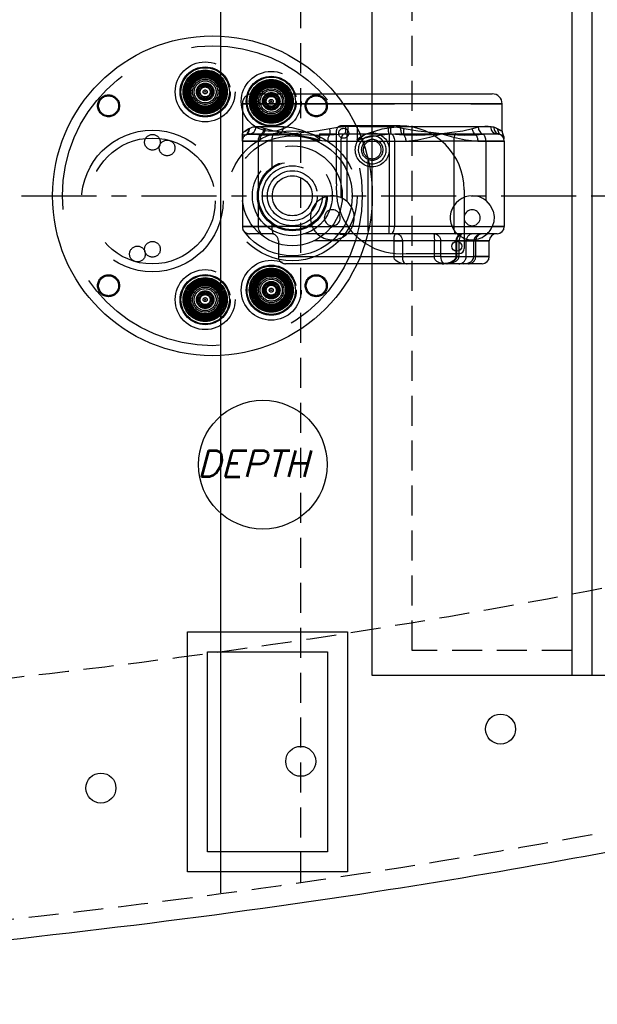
# Model space of a CAD drawing. Extents: x -184.4 to -118.8, y 116.3 to 158.3.
# Tile 2 of 22: x -169.5 to -162.2, y 116.3 to 128.6. Entities that reach past the tile are written whole.
import ezdxf

# ---------------------------------------------------------------- set-up
doc = ezdxf.new("R2010")
doc.units = 0
doc.header["$LTSCALE"] = 1.5
doc.header["$MEASUREMENT"] = 0
for name, pattern in [('CENTER', [2, 1.25, -0.25, 0.25, -0.25]), ('HIDDEN', [0.375, 0.25, -0.125]), ('SLDHIDDEN0', [1.905, 1.27, -0.635])]:
    doc.linetypes.add(name, pattern=pattern)
for name, color, linetype in [('ANTENNA', 2, 'CONTINUOUS'), ('DEVICE_WATCHDOG', 7, 'CONTINUOUS'), ('HULL', 7, 'CONTINUOUS'), ('J_BOX_AFT', 171, 'CONTINUOUS'), ('SENSOR_DEPTH', 140, 'CONTINUOUS'), ('STATION12', 50, 'CONTINUOUS')]:
    doc.layers.add(name, color=color, linetype=linetype)
doc.styles.add('ENGR', font='Romans', dxfattribs={"oblique": 15})

msp = doc.modelspace()

# ---------------------------------------------------------------- linework, layer by layer
at = {"layer": 'ANTENNA', "linetype": 'SLDHIDDEN0'}
for p, q in [((-166.5507, 127.7097), (-165.5098, 127.7097)), ((-166.6757, 127.5847), (-163.4257, 127.5847)), ((-165.4144, 127.5847), (-166.6757, 127.5847)), ((-166.6757, 127.5847), (-166.6757, 127.2097)), ((-166.5871, 127.2775), (-166.5951, 127.2726)), ((-166.5051, 127.2997), (-166.1615, 127.2997)), ((-166.3871, 127.2726), (-166.4012, 127.2775)), ((-165.4972, 126.5843), (-165.4972, 127.2497)), ((-165.2522, 127.3097), (-165.4372, 127.3097)), ((-165.3525, 127.2995), (-165.3798, 127.2993)), ((-165.2387, 127.3097), (-165.2387, 127.1389)), ((-164.8171, 127.2971), (-164.8505, 127.2979)), ((-164.6976, 127.2997), (-164.5746, 127.2997)), ((-163.7252, 127.2922), (-163.7977, 127.2726)), ((-163.4821, 127.2736), (-163.5292, 127.2943)), ((-166.6757, 127.1197), (-166.6757, 127.2097)), ((-166.3075, 127.1197), (-166.6757, 127.1197)), ((-166.6757, 127.1197), (-166.478, 127.1197)), ((-166.6757, 127.1197), (-166.6757, 126.0497)), ((-166.6332, 127.1962), (-166.629, 127.1986)), ((-166.5857, 127.2097), (-166.2838, 127.2097)), ((-166.478, 127.1197), (-166.478, 126.0497)), ((-166.478, 127.1197), (-166.4581, 127.1197)), ((-166.4498, 127.1986), (-166.4324, 127.1962)), ((-166.3075, 127.1197), (-166.3075, 126.7733)), ((-165.7163, 127.1197), (-166.3075, 127.1197)), ((-166.2838, 127.2097), (-166.223, 127.2097)), ((-165.7099, 127.2097), (-165.4972, 127.2097)), ((-165.7099, 127.2097), (-165.7099, 127.1389)), ((-165.6087, 127.1197), (-165.4448, 127.1197)), ((-165.4699, 127.2097), (-165.3457, 127.2097)), ((-165.4448, 127.1197), (-165.4448, 126.4136)), ((-165.4448, 127.1197), (-165.3693, 127.1197)), ((-165.3942, 127.2095), (-165.3693, 127.2096)), ((-165.3693, 127.2096), (-165.3693, 127.1197)), ((-165.3693, 127.1197), (-165.3693, 126.3664)), ((-165.3693, 127.1197), (-165.2322, 127.1197)), ((-165.2322, 127.1197), (-164.1831, 127.1197)), ((-164.8394, 127.2088), (-164.8394, 127.1197)), ((-164.8394, 127.2088), (-164.8125, 127.2084)), ((-164.8394, 127.1197), (-164.8394, 126.0497)), ((-164.8125, 127.2084), (-164.6549, 127.1962)), ((-164.7726, 127.1197), (-164.7726, 126.0497)), ((-164.6781, 127.2097), (-164.3134, 127.2097)), ((-163.7537, 127.1962), (-163.6656, 127.206)), ((-163.7309, 127.1197), (-163.6312, 127.1197)), ((-163.6312, 127.1197), (-163.6312, 126.3763)), ((-163.6312, 127.1197), (-163.3987, 127.1197)), ((-165.1007, 125.9903), (-165.1007, 126.8791)), ((-164.0305, 126.9466), (-164.0305, 126.0497)), ((-166.6757, 126.0497), (-166.3075, 126.0497)), ((-166.478, 126.0497), (-166.6757, 126.0497)), ((-165.8027, 126.0497), (-166.478, 126.0497)), ((-166.3075, 126.0961), (-166.3075, 126.0497)), ((-166.3075, 126.0497), (-166.2307, 126.0497)), ((-165.8707, 126.0497), (-165.3552, 126.0497)), ((-164.0305, 126.0497), (-165.3552, 126.0497)), ((-164.8394, 125.9597), (-164.8394, 126.0497)), ((-164.0305, 126.0497), (-163.9007, 126.0497)), ((-163.3987, 126.0497), (-163.5486, 126.0497)), ((-166.2838, 125.9597), (-166.5857, 125.9597)), ((-164.0068, 125.9597), (-166.2838, 125.9597)), ((-166.2257, 125.8697), (-166.2257, 125.6747)), ((-163.8766, 125.8697), (-166.2253, 125.8697)), ((-164.7781, 125.7135), (-164.7781, 125.8697)), ((-164.7781, 125.8697), (-164.6735, 125.8697)), ((-164.6735, 125.8697), (-164.6735, 125.7102)), ((-164.2734, 125.8697), (-164.6735, 125.8697)), ((-164.1958, 125.8697), (-164.2734, 125.8697)), ((-164.2734, 125.7132), (-164.2734, 125.8697)), ((-163.9007, 125.8697), (-164.1958, 125.8697)), ((-164.1958, 125.8697), (-164.1958, 125.7132)), ((-163.9007, 125.9597), (-164.0068, 125.9597)), ((-164.0045, 125.8697), (-164.0045, 125.6747)), ((-163.965, 125.8697), (-164.0042, 125.8697)), ((-163.9953, 125.8697), (-163.9953, 125.6747)), ((-163.965, 125.8697), (-163.7572, 125.8697)), ((-163.965, 125.6747), (-163.965, 125.8697)), ((-163.8757, 125.6747), (-163.8757, 125.8697)), ((-163.7803, 125.6747), (-163.7803, 125.8697)), ((-163.7803, 125.8697), (-163.5862, 125.8697)), ((-163.7564, 125.6747), (-163.7564, 125.8697)), ((-166.2253, 125.6747), (-163.8766, 125.6747)), ((-163.965, 125.6747), (-164.0042, 125.6747)), ((-163.965, 125.6747), (-163.7572, 125.6747)), ((-163.5862, 125.6747), (-163.7803, 125.6747)), ((-165.2403, 125.5847), (-166.1357, 125.5847))]:
    msp.add_line(p, q, dxfattribs=at)
at = {"layer": 'ANTENNA', "linetype": 'CONTINUOUS'}
for p, q in [((-165.5098, 127.7097), (-163.5507, 127.7097)), ((-163.4257, 127.5847), (-165.4144, 127.5847)), ((-163.4257, 127.2426), (-163.4257, 127.5847)), ((-164.7007, 127.3097), (-165.2522, 127.3097)), ((-164.5746, 127.2997), (-163.5706, 127.2997)), ((-164.3134, 127.2097), (-164.0068, 127.2097)), ((-164.0305, 127.1197), (-164.1831, 127.1197)), ((-164.0305, 127.1197), (-164.0305, 126.9466)), ((-163.3987, 127.1197), (-164.0305, 127.1197)), ((-164.0068, 127.2097), (-163.4887, 127.2097)), ((-163.3987, 127.1197), (-163.3987, 126.0497)), ((-163.9007, 126.5097), (-163.9007, 125.7732)), ((-163.9007, 126.0497), (-163.3987, 126.0497)), ((-163.4887, 125.9597), (-163.9007, 125.9597)), ((-163.5862, 125.8697), (-163.9007, 125.8697)), ((-163.5862, 125.6747), (-163.5862, 125.8697)), ((-165.2007, 125.6747), (-164.7781, 125.6747)), ((-164.7781, 125.6747), (-164.7781, 125.7135)), ((-164.7781, 125.6747), (-164.6735, 125.6747)), ((-164.6735, 125.7102), (-164.6735, 125.6747)), ((-164.6735, 125.6747), (-164.2734, 125.6747)), ((-164.6261, 125.7132), (-163.9607, 125.7132)), ((-164.2734, 125.6747), (-164.2734, 125.7132)), ((-164.1958, 125.6747), (-164.2734, 125.6747)), ((-164.1958, 125.7132), (-164.1958, 125.6747)), ((-164.1958, 125.6747), (-163.5862, 125.6747)), ((-164.6152, 125.5847), (-165.2403, 125.5847)), ((-164.1212, 125.5847), (-164.6164, 125.5847)), ((-163.6762, 125.5847), (-164.1212, 125.5847))]:
    msp.add_line(p, q, dxfattribs=at)
at = {"layer": 'ANTENNA', "linetype": 'SLDHIDDEN0', "flags": 128}
for points in [[(-166.6757, 127.2097), (-166.6757, 127.2099), (-166.6757, 127.2103), (-166.6682, 127.225), (-166.6411, 127.2444), (-166.5951, 127.2726)], [(-166.5951, 127.2726), (-166.6411, 127.2444), (-166.6682, 127.225), (-166.6757, 127.2103), (-166.6757, 127.2099), (-166.6757, 127.2097)], [(-166.6332, 127.1962), (-166.6243, 127.2026), (-166.6163, 127.2102), (-166.6095, 127.2189), (-166.6039, 127.2285), (-166.5996, 127.2389), (-166.5966, 127.2498), (-166.5951, 127.2611), (-166.5951, 127.2726)], [(-166.6332, 127.1962), (-166.6243, 127.2026), (-166.6163, 127.2102), (-166.6095, 127.2189), (-166.6039, 127.2285), (-166.5996, 127.2389), (-166.5966, 127.2498), (-166.5951, 127.2611), (-166.5951, 127.2726)], [(-166.629, 127.1986), (-166.6193, 127.2049), (-166.6107, 127.2125), (-166.6032, 127.2214), (-166.597, 127.2313), (-166.5922, 127.2421), (-166.5889, 127.2535), (-166.5872, 127.2654), (-166.5871, 127.2775)], [(-166.5951, 127.2726), (-166.5547, 127.292), (-166.5051, 127.2997)], [(-166.4012, 127.2775), (-166.4401, 127.2874), (-166.4769, 127.2919), (-166.5427, 127.2909), (-166.566, 127.2863), (-166.5871, 127.2775)], [(-166.5857, 127.2097), (-166.57, 127.2115), (-166.5548, 127.2166), (-166.5409, 127.2249), (-166.5287, 127.2361), (-166.5187, 127.2497), (-166.5112, 127.2653), (-166.5067, 127.2822), (-166.5051, 127.2997)], [(-166.4498, 127.1986), (-166.4404, 127.2049), (-166.4316, 127.2125), (-166.4237, 127.2214), (-166.4168, 127.2313), (-166.411, 127.2421), (-166.4064, 127.2535), (-166.4031, 127.2654), (-166.4012, 127.2775)], [(-166.4324, 127.1962), (-166.4237, 127.2026), (-166.4156, 127.2102), (-166.4083, 127.2189), (-166.4018, 127.2285), (-166.3964, 127.2389), (-166.3921, 127.2498), (-166.389, 127.2611), (-166.3871, 127.2726)], [(-166.0334, 127.2097), (-166.0347, 127.2099), (-166.0379, 127.2103), (-166.153, 127.225), (-166.2779, 127.2444), (-166.3871, 127.2726)], [(-166.223, 127.2097), (-166.211, 127.2115), (-166.1995, 127.2166), (-166.1889, 127.2249), (-166.1795, 127.2361), (-166.1719, 127.2497), (-166.1662, 127.2653), (-166.1627, 127.2822), (-166.1615, 127.2997)], [(-166.1615, 127.2997), (-166.056, 127.2885), (-165.9451, 127.2594), (-165.8287, 127.2156), (-165.7581, 127.1799), (-165.7221, 127.1536), (-165.7099, 127.1389)], [(-165.5822, 127.2726), (-165.7471, 127.2444), (-165.9048, 127.225), (-166.0289, 127.2103), (-166.0321, 127.2099), (-166.0334, 127.2097)], [(-165.583, 127.1962), (-165.5809, 127.2026), (-165.5795, 127.2102), (-165.5785, 127.2189), (-165.5781, 127.2285), (-165.5783, 127.2389), (-165.5791, 127.2498), (-165.5804, 127.2611), (-165.5822, 127.2726)], [(-165.3798, 127.2993), (-165.4819, 127.2904), (-165.5822, 127.2726)], [(-165.3942, 127.2095), (-165.3909, 127.2122), (-165.3879, 127.2179), (-165.3852, 127.2265), (-165.3829, 127.2377), (-165.3812, 127.2511), (-165.3801, 127.2662), (-165.3796, 127.2824), (-165.3798, 127.2993)], [(-165.3693, 127.2096), (-165.3661, 127.2121), (-165.363, 127.2176), (-165.3602, 127.2262), (-165.3577, 127.2374), (-165.3556, 127.2509), (-165.354, 127.2661), (-165.353, 127.2825), (-165.3525, 127.2995)], [(-164.8505, 127.2979), (-165.0301, 127.2956), (-165.2122, 127.2972), (-165.3525, 127.2995)], [(-165.2387, 127.1389), (-165.2119, 127.164), (-165.156, 127.1953), (-165.0964, 127.2195), (-164.9255, 127.2713), (-164.7507, 127.2979), (-164.6976, 127.2997)], [(-164.8394, 127.2088), (-164.8414, 127.2125), (-164.8433, 127.2189), (-164.8451, 127.2278), (-164.8468, 127.2389), (-164.8482, 127.2519), (-164.8493, 127.2664), (-164.8501, 127.2819), (-164.8505, 127.2979)], [(-164.8125, 127.2084), (-164.8144, 127.2122), (-164.816, 127.2187), (-164.8173, 127.2277), (-164.8181, 127.2388), (-164.8185, 127.2517), (-164.8185, 127.266), (-164.818, 127.2813), (-164.8171, 127.2971)], [(-164.6516, 127.2726), (-164.7333, 127.2875), (-164.8171, 127.2971)], [(-164.6976, 127.2997), (-164.6972, 127.2822), (-164.6961, 127.2653), (-164.6943, 127.2497), (-164.6919, 127.2361), (-164.6889, 127.2249), (-164.6856, 127.2166), (-164.6819, 127.2115), (-164.6781, 127.2097)], [(-164.6549, 127.1962), (-164.6561, 127.2026), (-164.6568, 127.2102), (-164.6571, 127.2189), (-164.6569, 127.2285), (-164.6562, 127.2389), (-164.6551, 127.2498), (-164.6536, 127.2611), (-164.6516, 127.2726)], [(-164.1816, 127.2097), (-164.1829, 127.2099), (-164.1863, 127.2103), (-164.3172, 127.225), (-164.4816, 127.2444), (-164.6516, 127.2726)], [(-163.7977, 127.2726), (-163.9185, 127.2444), (-164.0539, 127.225), (-164.1768, 127.2103), (-164.1802, 127.2099), (-164.1816, 127.2097)], [(-163.7537, 127.1962), (-163.762, 127.2026), (-163.7697, 127.2102), (-163.7768, 127.2189), (-163.783, 127.2285), (-163.7883, 127.2389), (-163.7925, 127.2498), (-163.7957, 127.2611), (-163.7977, 127.2726)], [(-163.5292, 127.2943), (-163.5626, 127.2989), (-163.6008, 127.2996), (-163.6438, 127.2995), (-163.6914, 127.2972), (-163.7252, 127.2922)], [(-163.7252, 127.2922), (-163.7233, 127.2777), (-163.7195, 127.2636), (-163.7139, 127.2502), (-163.7066, 127.238), (-163.6979, 127.2272), (-163.688, 127.2181), (-163.6772, 127.2109), (-163.6656, 127.206)], [(-163.5292, 127.2943), (-163.5284, 127.2794), (-163.5254, 127.2648), (-163.5201, 127.2511), (-163.5126, 127.2386), (-163.5033, 127.2277), (-163.4923, 127.2186), (-163.4801, 127.2117), (-163.4668, 127.207)], [(-163.4821, 127.2736), (-163.4819, 127.262), (-163.4801, 127.2506), (-163.4769, 127.2396), (-163.4723, 127.2292), (-163.4664, 127.2195), (-163.4593, 127.2108), (-163.4511, 127.2031), (-163.442, 127.1967)], [(-163.4294, 127.2426), (-163.4353, 127.2461), (-163.4821, 127.2736)], [(-166.6332, 127.1962), (-166.6562, 127.1911), (-166.6734, 127.2016), (-166.6756, 127.2089), (-166.6757, 127.2096), (-166.6757, 127.2097)], [(-166.6757, 127.2097), (-166.6757, 127.2096), (-166.6756, 127.2089), (-166.6734, 127.2016), (-166.6562, 127.1911), (-166.6332, 127.1962)], [(-166.629, 127.1986), (-166.6073, 127.2045), (-166.5745, 127.2063), (-166.5202, 127.2052), (-166.4498, 127.1986)], [(-166.4498, 127.1986), (-166.4559, 127.1922), (-166.4615, 127.1844), (-166.4663, 127.1755), (-166.4705, 127.1656), (-166.4737, 127.1548), (-166.4761, 127.1435), (-166.4776, 127.1317), (-166.478, 127.1197)], [(-166.4324, 127.1962), (-166.438, 127.1896), (-166.4431, 127.1818), (-166.4475, 127.1731), (-166.4513, 127.1635), (-166.4542, 127.1532), (-166.4564, 127.1423), (-166.4577, 127.1311), (-166.4581, 127.1197)], [(-166.4581, 127.1197), (-166.3148, 127.1348), (-166.3032, 127.1375)], [(-166.4324, 127.1962), (-166.304, 127.1911), (-166.1282, 127.2016), (-166.0424, 127.2089), (-166.0347, 127.2096), (-166.0334, 127.2097)], [(-166.2838, 127.2097), (-166.2884, 127.208), (-166.2929, 127.2029), (-166.297, 127.1946), (-166.3006, 127.1834), (-166.3035, 127.1697), (-166.3057, 127.1542), (-166.3071, 127.1373), (-166.3075, 127.1197)], [(-165.7163, 127.1197), (-165.7167, 127.1221), (-165.7182, 127.1249), (-165.7225, 127.1291), (-165.7412, 127.1389), (-165.8209, 127.1612), (-165.9808, 127.1903), (-166.1381, 127.2067), (-166.223, 127.2097)], [(-166.1376, 127.179), (-166.0346, 127.2094), (-166.0334, 127.2097)], [(-166.0334, 127.2097), (-166.0321, 127.2096), (-166.0243, 127.2089), (-165.9358, 127.2016), (-165.7393, 127.1911), (-165.583, 127.1962)], [(-166.0334, 127.2097), (-166.0322, 127.2094), (-165.8928, 127.1683), (-165.752, 127.1348), (-165.6087, 127.1197)], [(-165.7099, 127.1389), (-165.7109, 127.1299), (-165.7148, 127.1216), (-165.7161, 127.12), (-165.7163, 127.1197)], [(-165.583, 127.1962), (-165.5886, 127.1896), (-165.5937, 127.1818), (-165.5981, 127.1731), (-165.6018, 127.1635), (-165.6048, 127.1532), (-165.6069, 127.1423), (-165.6082, 127.1311), (-165.6087, 127.1197)], [(-165.583, 127.1962), (-165.4217, 127.2088), (-165.3942, 127.2095)], [(-165.3942, 127.2095), (-165.4043, 127.2068), (-165.4139, 127.201), (-165.4226, 127.1923), (-165.4302, 127.1811), (-165.4365, 127.1677), (-165.4411, 127.1527), (-165.4439, 127.1365), (-165.4448, 127.1197)], [(-165.3693, 127.2096), (-165.1896, 127.2082), (-165.0147, 127.2077), (-164.8394, 127.2088)], [(-165.2322, 127.1197), (-165.2325, 127.12), (-165.2368, 127.1272), (-165.2387, 127.1389)], [(-164.6781, 127.2097), (-164.858, 127.2002), (-164.9838, 127.1851), (-165.0682, 127.1716), (-165.1246, 127.1607), (-165.1621, 127.1521), (-165.1871, 127.1453), (-165.2037, 127.1398), (-165.2146, 127.1354), (-165.2219, 127.1317), (-165.2287, 127.1267), (-165.2309, 127.1241), (-165.232, 127.1214), (-165.2322, 127.1197)], [(-164.9146, 127.1197), (-164.9357, 127.1417), (-164.9822, 127.1708), (-165.0379, 127.1843), (-165.0814, 127.182), (-165.1336, 127.1638), (-165.1792, 127.1285), (-165.1868, 127.1197)], [(-164.8125, 127.2084), (-164.8043, 127.2044), (-164.7967, 127.1977), (-164.7898, 127.1887), (-164.7839, 127.1777), (-164.779, 127.1648), (-164.7755, 127.1506), (-164.7733, 127.1354), (-164.7726, 127.1197)], [(-164.6549, 127.1962), (-164.4915, 127.1911), (-164.2849, 127.2016), (-164.1912, 127.2089), (-164.183, 127.2096), (-164.1816, 127.2097)], [(-164.6549, 127.1962), (-164.6499, 127.1896), (-164.6454, 127.1818), (-164.6415, 127.1731), (-164.6382, 127.1635), (-164.6356, 127.1532), (-164.6337, 127.1423), (-164.6325, 127.1311), (-164.6322, 127.1197)], [(-164.6322, 127.1197), (-164.4801, 127.1348), (-164.331, 127.1682), (-164.1828, 127.2094), (-164.1816, 127.2097)], [(-164.1816, 127.2097), (-164.1801, 127.2096), (-164.1719, 127.2089), (-164.0807, 127.2016), (-163.8924, 127.1911), (-163.7537, 127.1962)], [(-164.1816, 127.2097), (-164.1803, 127.2094), (-164.0324, 127.1683), (-163.883, 127.1348), (-163.7309, 127.1197)], [(-163.7537, 127.1962), (-163.7487, 127.1896), (-163.7442, 127.1818), (-163.7403, 127.1731), (-163.737, 127.1635), (-163.7344, 127.1532), (-163.7325, 127.1423), (-163.7313, 127.1311), (-163.7309, 127.1197)], [(-163.6656, 127.206), (-163.6052, 127.2091), (-163.5527, 127.2097), (-163.5005, 127.2096), (-163.4668, 127.207)], [(-163.6656, 127.206), (-163.6584, 127.2008), (-163.6518, 127.1935), (-163.6459, 127.1843), (-163.6408, 127.1735), (-163.6367, 127.1613), (-163.6337, 127.1481), (-163.6319, 127.1341), (-163.6312, 127.1197)], [(-163.442, 127.1967), (-163.4232, 127.1911), (-163.4127, 127.1928)], [(-165.4448, 126.4136), (-165.4862, 126.4271), (-165.5292, 126.4339), (-165.5728, 126.4338), (-165.6158, 126.4269), (-165.6571, 126.4133), (-165.6958, 126.3933), (-165.7308, 126.3675), (-165.7614, 126.3364), (-165.7866, 126.301), (-165.806, 126.262), (-165.8189, 126.2204), (-165.8251, 126.1773), (-165.8244, 126.1338), (-165.8169, 126.0909), (-165.8027, 126.0497)], [(-165.4448, 126.4136), (-165.4403, 126.4116), (-165.4079, 126.3947), (-165.3739, 126.3704), (-165.3693, 126.3664)], [(-163.6312, 126.3763), (-163.6692, 126.4013), (-163.7108, 126.4196), (-163.7548, 126.4309), (-163.8001, 126.4347), (-163.8453, 126.4311), (-163.8894, 126.42), (-163.931, 126.4019), (-163.9691, 126.3771), (-164.0026, 126.3464), (-164.0306, 126.3106), (-164.0523, 126.2707), (-164.0671, 126.2278), (-164.0747, 126.183), (-164.0748, 126.1375), (-164.0674, 126.0927), (-164.0527, 126.0497)], [(-163.6312, 126.3763), (-163.5736, 126.3149), (-163.5379, 126.2409), (-163.5262, 126.1766), (-163.5302, 126.11), (-163.5486, 126.0497)], [(-165.4507, 126.1597), (-165.4522, 126.1771), (-165.4567, 126.1939), (-165.4641, 126.2097), (-165.4741, 126.224), (-165.4864, 126.2363), (-165.5007, 126.2463), (-165.5165, 126.2537), (-165.5333, 126.2582), (-165.5507, 126.2597), (-165.568, 126.2582), (-165.5849, 126.2537), (-165.6007, 126.2463), (-165.6149, 126.2363), (-165.6273, 126.224), (-165.6373, 126.2097), (-165.6446, 126.1939), (-165.6491, 126.1771), (-165.6507, 126.1597), (-165.6491, 126.1424), (-165.6446, 126.1255), (-165.6373, 126.1097), (-165.6273, 126.0954), (-165.6149, 126.0831), (-165.6007, 126.0731), (-165.5849, 126.0658), (-165.568, 126.0612), (-165.5507, 126.0597), (-165.5333, 126.0612), (-165.5165, 126.0658), (-165.5007, 126.0731), (-165.4864, 126.0831), (-165.4741, 126.0954), (-165.4641, 126.1097), (-165.4567, 126.1255), (-165.4522, 126.1424), (-165.4507, 126.1597)], [(-163.9007, 126.1597), (-163.8991, 126.1424), (-163.8946, 126.1255), (-163.8873, 126.1097), (-163.8773, 126.0954), (-163.8649, 126.0831), (-163.8507, 126.0731), (-163.8349, 126.0658), (-163.818, 126.0612), (-163.8007, 126.0597), (-163.7833, 126.0612), (-163.7665, 126.0658), (-163.7507, 126.0731), (-163.7364, 126.0831), (-163.7241, 126.0954), (-163.7141, 126.1097), (-163.7067, 126.1255), (-163.7022, 126.1424), (-163.7007, 126.1597), (-163.7022, 126.1771), (-163.7067, 126.1939), (-163.7141, 126.2097), (-163.7241, 126.224), (-163.7364, 126.2363), (-163.7507, 126.2463), (-163.7665, 126.2537), (-163.7833, 126.2582), (-163.8007, 126.2597), (-163.818, 126.2582), (-163.8349, 126.2537), (-163.8507, 126.2463), (-163.8649, 126.2363), (-163.8773, 126.224), (-163.8873, 126.2097), (-163.8946, 126.1939), (-163.8991, 126.1771), (-163.9007, 126.1597)], [(-166.478, 126.0497), (-166.477, 126.0322), (-166.4739, 126.0153), (-166.4689, 125.9997), (-166.4621, 125.9861), (-166.4539, 125.9749), (-166.4444, 125.9666), (-166.4342, 125.9615), (-166.4236, 125.9597)], [(-166.3075, 126.0497), (-166.3071, 126.0322), (-166.3057, 126.0153), (-166.3035, 125.9997), (-166.3006, 125.9861), (-166.297, 125.9749), (-166.2929, 125.9666), (-166.2884, 125.9615), (-166.2838, 125.9597)], [(-165.8027, 126.0497), (-165.7866, 126.0185), (-165.7702, 125.994), (-165.757, 125.9779), (-165.7462, 125.9663), (-165.7408, 125.9611), (-165.7394, 125.9597)], [(-165.3619, 125.9597), (-165.3585, 125.963), (-165.3499, 125.9718), (-165.3325, 125.9923), (-165.3137, 126.0202), (-165.2986, 126.0497)], [(-164.8207, 125.9597), (-164.8113, 125.9615), (-164.8023, 125.9666), (-164.794, 125.9749), (-164.7867, 125.9861), (-164.7807, 125.9997), (-164.7762, 126.0153), (-164.7735, 126.0322), (-164.7726, 126.0497)], [(-164.0527, 126.0497), (-164.0379, 126.0206), (-164.0165, 125.9893), (-163.9976, 125.9678), (-163.9903, 125.9605), (-163.9894, 125.9597)], [(-164.0305, 126.0497), (-164.0301, 126.0322), (-164.0287, 126.0153), (-164.0265, 125.9997), (-164.0236, 125.9861), (-164.02, 125.9749), (-164.0159, 125.9666), (-164.0114, 125.9615), (-164.0068, 125.9597)], [(-163.6119, 125.9597), (-163.6114, 125.9602), (-163.6073, 125.9642), (-163.5984, 125.9734), (-163.5877, 125.9857), (-163.5757, 126.0015), (-163.5624, 126.0224), (-163.5486, 126.0497)], [(-165.5193, 125.9597), (-165.4508, 125.9565), (-165.3824, 125.9482), (-165.3761, 125.9472)], [(-165.3619, 125.9597), (-165.3637, 125.9581), (-165.3729, 125.9499), (-165.3761, 125.9472)], [(-164.7781, 125.8697), (-164.7777, 125.8873), (-164.7765, 125.9042), (-164.7746, 125.9197), (-164.772, 125.9334), (-164.7689, 125.9446), (-164.7652, 125.9529), (-164.7613, 125.958), (-164.7573, 125.9597)], [(-164.7573, 125.9597), (-164.7409, 125.958), (-164.7252, 125.9529), (-164.7107, 125.9446), (-164.698, 125.9334), (-164.6876, 125.9197), (-164.6799, 125.9042), (-164.6751, 125.8873), (-164.6735, 125.8697)], [(-164.2814, 125.9597), (-164.2647, 125.958), (-164.2486, 125.9529), (-164.2338, 125.9446), (-164.2209, 125.9334), (-164.2102, 125.9197), (-164.2023, 125.9042), (-164.1974, 125.8873), (-164.1958, 125.8697)], [(-164.2814, 125.9597), (-164.2798, 125.958), (-164.2783, 125.9529), (-164.2769, 125.9446), (-164.2757, 125.9334), (-164.2747, 125.9197), (-164.274, 125.9042), (-164.2736, 125.8873), (-164.2734, 125.8697)], [(-163.9145, 125.9597), (-163.9303, 125.958), (-163.9454, 125.9529), (-163.9594, 125.9446), (-163.9717, 125.9334), (-163.9817, 125.9197), (-163.9892, 125.9042), (-163.9938, 125.8873), (-163.9953, 125.8697)], [(-163.9145, 125.9597), (-163.9243, 125.958), (-163.9338, 125.9529), (-163.9425, 125.9446), (-163.9502, 125.9334), (-163.9565, 125.9197), (-163.9611, 125.9042), (-163.964, 125.8873), (-163.965, 125.8697)], [(-163.6758, 125.9597), (-163.6762, 125.9597), (-163.7116, 125.9539), (-163.7412, 125.9389), (-163.7649, 125.9156), (-163.7761, 125.8942), (-163.7803, 125.8697)], [(-164.0048, 125.6749), (-164.0065, 125.6606), (-164.014, 125.644), (-164.0312, 125.6246), (-164.0631, 125.6048), (-164.106, 125.5912), (-164.1594, 125.5851), (-164.1766, 125.5847)], [(-164.1766, 125.5847), (-164.1761, 125.5847), (-164.1542, 125.585), (-164.0958, 125.5889), (-164.0386, 125.6012), (-163.9969, 125.6216), (-163.9766, 125.6412), (-163.9681, 125.657), (-163.965, 125.6747)], [(-163.9953, 125.6747), (-163.9979, 125.658), (-164.0047, 125.643), (-164.0214, 125.6238), (-164.0569, 125.6029), (-164.1071, 125.5893), (-164.1386, 125.5866)], [(-163.9127, 125.5847), (-163.9123, 125.5847), (-163.8532, 125.592), (-163.8163, 125.6094), (-163.795, 125.6304), (-163.7842, 125.6511), (-163.7803, 125.6747)], [(-164.149, 125.5905), (-164.1377, 125.5863), (-164.1091, 125.5847), (-164.1088, 125.5847)], [(-164.1088, 125.5847), (-164.1093, 125.5847), (-164.1245, 125.5853)]]:
    msp.add_lwpolyline(points, dxfattribs=at)
at = {"layer": 'ANTENNA', "linetype": 'CONTINUOUS', "flags": 128}
for points in [[(-163.5706, 127.2997), (-163.5691, 127.2822), (-163.5644, 127.2653), (-163.5568, 127.2497), (-163.5466, 127.2361), (-163.5342, 127.2249), (-163.52, 127.2166), (-163.5047, 127.2115), (-163.4887, 127.2097)], [(-163.5706, 127.2997), (-163.5216, 127.2921), (-163.4821, 127.2736)], [(-163.4821, 127.2736), (-163.4819, 127.262), (-163.4801, 127.2506), (-163.4769, 127.2396), (-163.4723, 127.2292), (-163.4664, 127.2195), (-163.4593, 127.2108), (-163.4511, 127.2031), (-163.442, 127.1967)], [(-163.4821, 127.2736), (-163.4451, 127.2518), (-163.4271, 127.2412), (-163.4294, 127.2426)], [(-164.0068, 127.2097), (-164.0114, 127.208), (-164.0159, 127.2029), (-164.02, 127.1946), (-164.0236, 127.1834), (-164.0265, 127.1697), (-164.0287, 127.1542), (-164.0301, 127.1373), (-164.0305, 127.1197)], [(-163.4127, 127.1928), (-163.4122, 127.1929), (-163.4203, 127.1912), (-163.442, 127.1967)], [(-164.6152, 125.5847), (-164.6156, 125.5847), (-164.633, 125.585), (-164.6802, 125.5893), (-164.7254, 125.6029), (-164.7561, 125.6238), (-164.7703, 125.643), (-164.776, 125.658), (-164.7781, 125.6747)], [(-164.6735, 125.6747), (-164.6728, 125.657), (-164.6709, 125.6412), (-164.6662, 125.6216), (-164.6562, 125.6012), (-164.6411, 125.5889), (-164.626, 125.5856)], [(-164.1245, 125.5853), (-164.1602, 125.5866), (-164.2091, 125.5961), (-164.2435, 125.6142), (-164.2616, 125.6343), (-164.27, 125.6522), (-164.2734, 125.6747)], [(-164.1958, 125.6747), (-164.194, 125.6522), (-164.1894, 125.6335), (-164.1798, 125.6134), (-164.1627, 125.5956), (-164.149, 125.5905)], [(-164.626, 125.5856), (-164.6231, 125.585), (-164.6154, 125.5847), (-164.6152, 125.5847)], [(-164.1386, 125.5866), (-164.1579, 125.585), (-164.1762, 125.5847), (-164.1766, 125.5847)]]:
    msp.add_lwpolyline(points, dxfattribs=at)
at = {"layer": 'ANTENNA', "linetype": 'CONTINUOUS'}
for centre, radius in [((-167.0507, 126.4347), 2), ((-167.1412, 127.7339), 0.005), ((-166.3144, 127.6158), 0.005), ((-163.9936, 125.8026), 0.0625), ((-166.3144, 125.2536), 0.005), ((-167.1412, 125.1355), 0.005)]:
    msp.add_circle(centre, radius, dxfattribs=at)
at = {"layer": 'ANTENNA', "linetype": 'SLDHIDDEN0'}
for centre, radius in [((-167.0507, 126.4347), 1.875), ((-167.1412, 127.7339), 0.375), ((-167.1412, 127.7339), 0.313), ((-167.1412, 127.7339), 0.3125), ((-167.1412, 127.7339), 0.3025), ((-167.1412, 127.7339), 0.275), ((-167.1412, 127.7339), 0.2625), ((-167.1412, 127.7339), 0.25), ((-167.1412, 127.7339), 0.2375), ((-167.1412, 127.7339), 0.2295), ((-167.1412, 127.7339), 0.225), ((-167.1412, 127.7339), 0.2187), ((-166.3144, 127.6158), 0.375), ((-167.1412, 127.7339), 0.2087), ((-167.1412, 127.7339), 0.2075), ((-167.1412, 127.7339), 0.1987), ((-167.1412, 127.7339), 0.198), ((-167.1412, 127.7339), 0.1887), ((-167.1412, 127.7339), 0.1875), ((-167.1412, 127.7339), 0.1825), ((-167.1412, 127.7339), 0.1792), ((-167.1412, 127.7339), 0.1775), ((-167.1412, 127.7339), 0.1575), ((-167.1412, 127.7339), 0.1376), ((-167.1412, 127.7339), 0.11), ((-167.1412, 127.7339), 0.11), ((-167.1412, 127.7339), 0.1), ((-166.3144, 127.6158), 0.313), ((-166.3144, 127.6158), 0.3125), ((-166.3144, 127.6158), 0.3025), ((-166.3144, 127.6158), 0.275), ((-166.3144, 127.6158), 0.2625), ((-166.3144, 127.6158), 0.25), ((-166.3144, 127.6158), 0.2375), ((-166.3144, 127.6158), 0.2295), ((-166.3144, 127.6158), 0.225), ((-166.3144, 127.6158), 0.2187), ((-167.1412, 127.7339), 0.0875), ((-167.1412, 127.7339), 0.0725), ((-167.1412, 127.7339), 0.0666), ((-167.1412, 127.7339), 0.0625), ((-167.1412, 127.7339), 0.025), ((-166.3144, 127.6158), 0.2087), ((-166.3144, 127.6158), 0.2075), ((-166.3144, 127.6158), 0.1987), ((-166.3144, 127.6158), 0.198), ((-166.3144, 127.6158), 0.1887), ((-166.3144, 127.6158), 0.1875), ((-166.3144, 127.6158), 0.1825), ((-166.3144, 127.6158), 0.1792), ((-166.3144, 127.6158), 0.1775), ((-166.3144, 127.6158), 0.1575), ((-166.3144, 127.6158), 0.1376), ((-166.3144, 127.6158), 0.11), ((-166.3144, 127.6158), 0.11), ((-166.3144, 127.6158), 0.1), ((-168.3499, 127.5597), 0.1375), ((-168.3499, 127.5597), 0.125), ((-166.3144, 127.6158), 0.0875), ((-166.3144, 127.6158), 0.0725), ((-166.3144, 127.6158), 0.0666), ((-166.3144, 127.6158), 0.0625), ((-166.3144, 127.6158), 0.025), ((-165.7515, 127.5597), 0.1375), ((-165.7515, 127.5597), 0.125), ((-167.8027, 126.3694), 0.8858), ((-166.0507, 126.4347), 0.8125), ((-165.4078, 127.2168), 0.0625), ((-165.0507, 127.0097), 0.2125), ((-167.8027, 126.3694), 0.7874), ((-167.8007, 127.104), 0.0984), ((-167.6171, 127.0329), 0.0984), ((-166.0507, 126.4347), 0.75), ((-165.0507, 127.0097), 0.1325), ((-166.0507, 126.4347), 0.625), ((-166.0507, 126.4347), 0.625), ((-166.0507, 126.4347), 0.5), ((-166.0507, 126.4347), 0.5), ((-166.0507, 126.4347), 0.4375), ((-166.0507, 126.4347), 0.4375), ((-166.0507, 126.4347), 0.425), ((-166.0507, 126.4347), 0.375), ((-166.0507, 126.4347), 0.375), ((-166.0507, 126.4347), 0.3125), ((-166.0507, 126.4347), 0.25), ((-166.0507, 126.4347), 0.25), ((-167.8007, 125.7654), 0.0984), ((-167.9883, 125.7059), 0.0984), ((-166.3144, 125.2536), 0.375), ((-167.1412, 125.1355), 0.375), ((-166.3144, 125.2536), 0.313), ((-166.3144, 125.2536), 0.3125), ((-166.3144, 125.2536), 0.3025), ((-166.3144, 125.2536), 0.275), ((-166.3144, 125.2536), 0.2625), ((-166.3144, 125.2536), 0.25), ((-166.3144, 125.2536), 0.2375), ((-168.3499, 125.3097), 0.1375), ((-168.3499, 125.3097), 0.125), ((-167.1412, 125.1355), 0.313), ((-167.1412, 125.1355), 0.3125), ((-167.1412, 125.1355), 0.3025), ((-167.1412, 125.1355), 0.275), ((-167.1412, 125.1355), 0.2625), ((-167.1412, 125.1355), 0.25), ((-167.1412, 125.1355), 0.2375), ((-166.3144, 125.2536), 0.2295), ((-166.3144, 125.2536), 0.225), ((-166.3144, 125.2536), 0.2187), ((-166.3144, 125.2536), 0.2087), ((-166.3144, 125.2536), 0.2075), ((-166.3144, 125.2536), 0.1987), ((-166.3144, 125.2536), 0.198), ((-166.3144, 125.2536), 0.1887), ((-166.3144, 125.2536), 0.1875), ((-166.3144, 125.2536), 0.1825), ((-166.3144, 125.2536), 0.1792), ((-166.3144, 125.2536), 0.1775), ((-166.3144, 125.2536), 0.1575), ((-166.3144, 125.2536), 0.1376), ((-165.7515, 125.3097), 0.1375), ((-165.7515, 125.3097), 0.125), ((-167.1412, 125.1355), 0.2295), ((-167.1412, 125.1355), 0.225), ((-167.1412, 125.1355), 0.2187), ((-167.1412, 125.1355), 0.2087), ((-167.1412, 125.1355), 0.2075), ((-167.1412, 125.1355), 0.1987), ((-167.1412, 125.1355), 0.198), ((-167.1412, 125.1355), 0.1887), ((-167.1412, 125.1355), 0.1875), ((-167.1412, 125.1355), 0.1825), ((-167.1412, 125.1355), 0.1792), ((-167.1412, 125.1355), 0.1775), ((-167.1412, 125.1355), 0.1575), ((-167.1412, 125.1355), 0.1376), ((-167.1412, 125.1355), 0.11), ((-167.1412, 125.1355), 0.11), ((-166.3144, 125.2536), 0.11), ((-166.3144, 125.2536), 0.11), ((-166.3144, 125.2536), 0.1), ((-166.3144, 125.2536), 0.0875), ((-166.3144, 125.2536), 0.0725), ((-166.3144, 125.2536), 0.0666), ((-166.3144, 125.2536), 0.0625), ((-166.3144, 125.2536), 0.025), ((-167.1412, 125.1355), 0.1), ((-167.1412, 125.1355), 0.0875), ((-167.1412, 125.1355), 0.0725), ((-167.1412, 125.1355), 0.0666), ((-167.1412, 125.1355), 0.0625), ((-167.1412, 125.1355), 0.025)]:
    msp.add_circle(centre, radius, dxfattribs=at)
for centre, radius, start, end in [((-166.5507, 127.5847), 0.125, 90, 180), ((-165.4372, 127.2497), 0.06, 90, 180), ((-166.5857, 127.1197), 0.09, 90, 180), ((-165.0507, 127.0097), 0.175, 141.0552, 38.9448), ((-165.0507, 127.0097), 0.1125, 102.10149, 77.89851), ((-164.7007, 126.5097), 0.8, 174.65202, 236.63475), ((-165.5507, 126.1597), 0.275, 336.42182, 48.72362), ((-166.5857, 126.0497), 0.09, 180, 270), ((-166.3157, 125.8697), 0.09, 0, 90), ((-165.5507, 126.1597), 0.275, 226.65824, 309.3998), ((-163.9145, 125.8697), 0.09, 90, 180), ((-163.8007, 126.1597), 0.275, 228.1262, 313.34176), ((-163.7857, 125.8697), 0.09, 90, 180), ((-163.6664, 125.8697), 0.09, 90, 180), ((-166.1357, 125.6747), 0.09, 180, 270), ((-163.9657, 125.6747), 0.09, 270, 0), ((-163.8464, 125.6747), 0.09, 270, 0)]:
    msp.add_arc(centre, radius, start, end, dxfattribs=at)
at = {"layer": 'ANTENNA', "linetype": 'CONTINUOUS'}
for centre, radius, start, end in [((-163.5507, 127.5847), 0.125, 0, 90), ((-164.7007, 126.5097), 0.8, 0, 90), ((-163.3357, 127.2403), 0.09, 178.27625, 211.70353), ((-163.4887, 127.1197), 0.09, 0, 90), ((-163.4887, 127.1455), 0.09, 0, 31.91301), ((-163.4887, 126.0497), 0.09, 270, 0), ((-163.4962, 125.8697), 0.09, 90, 180), ((-164.7007, 126.5097), 0.8, 236.63475, 275.34798), ((-163.9607, 125.7732), 0.06, 270, 0), ((-163.6762, 125.6747), 0.09, 270, 0), ((-164.1212, 125.6747), 0.09, 251.82597, 270)]:
    msp.add_arc(centre, radius, start, end, dxfattribs=at)
at = {"layer": 'DEVICE_WATCHDOG'}
for points in [[(-165.3606, 120.9794), (-165.3606, 117.9794), (-167.3606, 117.9794), (-167.3606, 120.9794)], [(-165.6106, 120.7294), (-165.6106, 118.2294), (-167.1106, 118.2294), (-167.1106, 120.7294)]]:
    msp.add_lwpolyline(points, close=True, dxfattribs=at)
at = {"layer": 'HULL', "color": 1, "linetype": 'HIDDEN'}
msp.add_line((-165.9455, 117.8447), (-165.9455, 135.0247), dxfattribs=at)
at = {"layer": 'HULL', "color": 1, "linetype": 'CENTER', "ltscale": 0.5}
msp.add_line((-184.4374, 126.4347), (-141.1384, 126.4347), dxfattribs=at)
at = {"layer": 'HULL'}
for centre in [(-163.4455, 119.7644), (-165.9455, 119.3609), (-168.4455, 119.0271)]:
    msp.add_circle(centre, 0.1875, dxfattribs=at)
at = {"layer": 'HULL', "linetype": 'HIDDEN'}
for points, knots in [([(-173.1364, 132.8314), (-172.097, 132.7359), (-171.0573, 132.63), (-168.7763, 132.3766), (-167.5444, 132.225), (-165.0008, 131.8566), (-163.6796, 131.6337), (-161.0512, 131.1274), (-159.7517, 130.8452), (-157.1876, 130.2021), (-155.9195, 129.8407), (-153.6025, 129.091), (-152.5469, 128.7139), (-150.9877, 128.1033), (-150.4747, 127.8937), (-149.969, 127.6771)], [93.0863497, 93.0863497, 93.0863497, 93.0863497, 96.2758139, 96.2758139, 100.0991072, 100.0991072, 104.2544148, 104.2544148, 108.4097224, 108.4097224, 112.56503, 112.56503, 116.1059409, 116.1059409, 117.8588752, 117.8588752, 117.8588752, 117.8588752]), ([(-173.1364, 120.0381), (-172.097, 120.1336), (-171.0573, 120.2395), (-168.7763, 120.4929), (-167.5444, 120.6444), (-165.0008, 121.0129), (-163.6796, 121.2357), (-161.0512, 121.742), (-159.7517, 122.0243), (-157.1876, 122.6674), (-155.9195, 123.0287), (-153.6025, 123.7785), (-152.5469, 124.1555), (-150.9877, 124.7661), (-150.4747, 124.9757), (-149.969, 125.1924)], [93.0863497, 93.0863497, 93.0863497, 93.0863497, 96.2758139, 96.2758139, 100.0991072, 100.0991072, 104.2544148, 104.2544148, 108.4097224, 108.4097224, 112.56503, 112.56503, 116.1059409, 116.1059409, 117.8588752, 117.8588752, 117.8588752, 117.8588752]), ([(-179.4374, 116.5727), (-177.6051, 116.6755), (-174.4372, 116.8895), (-169.9399, 117.3298), (-165.9331, 117.8156), (-161.9275, 118.4868), (-157.915, 119.3479), (-153.9003, 120.4766), (-150.8673, 121.5683), (-149.1718, 122.2702), (-148.7877, 122.4347)], [86.4932292, 86.4932292, 86.4932292, 86.4932292, 91.9983944, 96.0173619, 100.0484908, 104.1042151, 108.1977344, 112.3542834, 116.6055891, 117.8588752, 117.8588752, 117.8588752, 117.8588752])]:
    msp.add_open_spline(points, degree=3, knots=knots, dxfattribs=at)
at = {"layer": 'HULL'}
msp.add_open_spline([(-179.4374, 116.322), (-178.9494, 116.3495), (-178.4615, 116.3785), (-175.8059, 116.5446), (-173.6395, 116.7158), (-169.3161, 117.1493), (-167.1562, 117.3998), (-163.3592, 117.9871), (-161.7189, 118.2861), (-158.4575, 118.984), (-156.8371, 119.3875), (-153.6341, 120.3282), (-152.0515, 120.8653), (-149.9225, 121.6912), (-149.353, 121.9222), (-148.7877, 122.1633)], degree=3, knots=[86.4792166, 86.4792166, 86.4792166, 86.4792166, 87.9439167, 87.9439167, 94.4516759, 94.4516759, 100.9594351, 100.9594351, 105.9455006, 105.9455006, 110.9315661, 110.9315661, 115.9176317, 115.9176317, 117.7521095, 117.7521095, 117.7521095, 117.7521095], dxfattribs=at)
at = {"layer": 'J_BOX_AFT'}
for p, q in [((-165.0525, 120.4347), (-165.0525, 132.4347)), ((-162.5525, 132.4347), (-162.5525, 120.4347)), ((-162.3025, 132.4347), (-162.3025, 120.4347)), ((-162.0525, 120.4347), (-165.0525, 120.4347))]:
    msp.add_line(p, q, dxfattribs=at)
at = {"layer": 'J_BOX_AFT', "linetype": 'HIDDEN'}
for p, q in [((-164.5525, 120.7467), (-164.5525, 132.1227)), ((-162.5525, 120.7467), (-164.5525, 120.7467))]:
    msp.add_line(p, q, dxfattribs=at)
at = {"layer": 'SENSOR_DEPTH'}
msp.add_circle((-166.4191, 123.0718), 0.805, dxfattribs=at)
at = {"layer": 'STATION12'}
msp.add_line((-166.9455, 117.7143), (-166.9455, 135.1634), dxfattribs=at)

# ---------------------------------------------------------------- texts
at = {"layer": 'SENSOR_DEPTH', "style": 'ENGR', "oblique": 15}
msp.add_text('DEPTH', height=0.32896, dxfattribs=at).set_placement((-167.2422, 122.9195))

doc.saveas('drawing.dxf')
